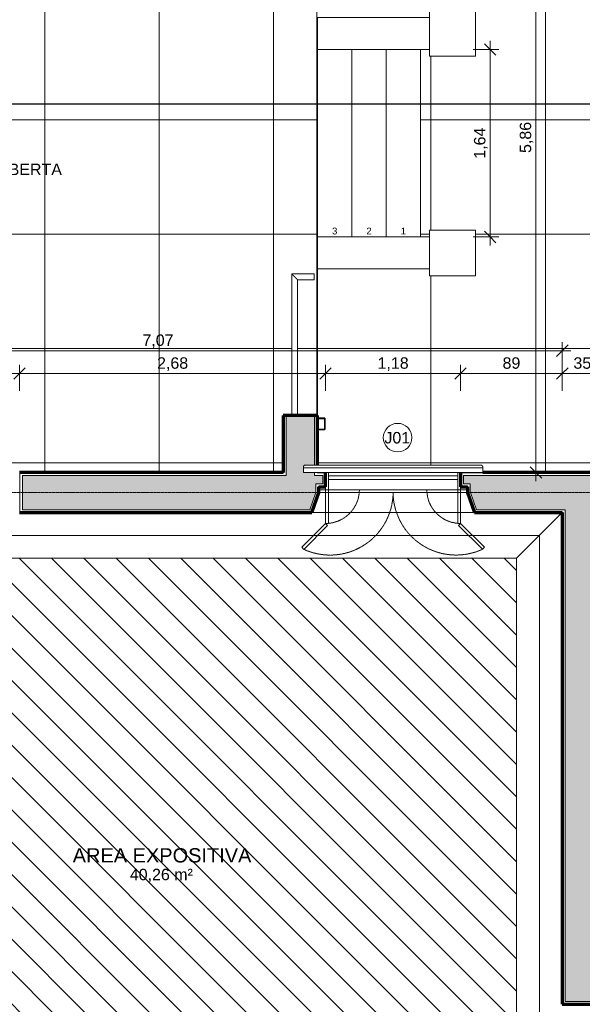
# Model space of a CAD drawing. Header units: millimetres. Extents: x -34717 to 7230, y -21919 to 4394.
# Tile 34 of 48: x -15365 to -10446, y -16603 to -7994. Entities that reach past the tile are written whole.
import ezdxf

# ---------------------------------------------------------------- set-up
doc = ezdxf.new("R2010")
doc.units = ezdxf.units.MM
doc.linetypes.add('_Tracejado pequeno', pattern=[2.25, 1.5, -0.75])
doc.linetypes.add('_Traço - ponto', pattern=[16, 12, -2, 0, -2])
for name, color, linetype, lineweight in [('A-ANNO-DIMS', 211, 'Continuous', 9), ('A-ANNO-DIMS-50', 211, 'Continuous', 9), ('A-AREA-IDEN', 2, 'Continuous', 9), ('A-FLOR', 192, 'Continuous', 18), ('A-FLOR-HRAL', 11, 'Continuous', 18), ('A-FLOR-PATT', 8, 'Continuous', 18), ('A-GENM', 13, 'Continuous', 18), ('A-GLAZ', 151, 'Continuous', 18), ('A-GLAZ-HDLN', 1, '_Tracejado pequeno', 18), ('A-GLAZ-IDEN', 152, 'Continuous', 9), ('A-WALL', 113, 'Continuous', 18), ('A-WALL-PATT', 111, 'Continuous', 70), ('G-ANNO-SYMB', 111, 'Continuous', 9), ('G-ANNO-TEXT', 231, 'Continuous', 9), ('S-GRID', 1, 'Continuous', 9), ('S-STRS', 31, 'Continuous', 18), ('S-STRS-ANNO', 31, 'Continuous', 18)]:
    doc.layers.add(name, color=color, linetype=linetype, lineweight=lineweight)
doc.styles.add('Arial', font='arial.ttf', dxfattribs={"height": 59.53125})
doc.styles.add('Arial_2', font='arial.ttf', dxfattribs={"height": 125})
doc.styles.add('Arial_4', font='arial.ttf', dxfattribs={"height": 100})
doc.dimstyles.new('Diagonal_-_2_0mm_Arial', dxfattribs={"dimscale": 304.8, "dimtxt": 102.02594, "dimasz": 0.328084, "dimexe": 0.246063, "dimexo": 0.0625, "dimgap": 0.024606, "dimtad": 1, "dimlfac": 0.001, "dimrnd": 0.01, "dimzin": 0, "dimdsep": 46, "dimtxsty": 'Arial_4', "dimblk1": 'OBLIQUE', "dimblk2": 'OBLIQUE', "dimsah": 1, "dimcen": 0.09, "dimdle": 0.246063, "dimadec": 0, "dimazin": 0, "dimtfac": 1, "dimtdec": 4, "dimtix": 1, "dimtmove": 0, "dimatfit": 3, "dimfxl": 0.492126, "dimfxlon": 1, "dimtvp": 1, "dimtolj": 1, "dimtzin": 0, "dimarcsym": 2})
doc.dimstyles.new('Diagonal_-_2_0mm_Arial_1', dxfattribs={"dimscale": 304.8, "dimtxt": 102.02594, "dimasz": 0.328084, "dimexe": 0.246063, "dimexo": 0.0625, "dimgap": 0.024606, "dimtad": 1, "dimdec": 0, "dimlfac": 0.1, "dimdsep": 46, "dimtxsty": 'Arial_4', "dimblk1": 'OBLIQUE', "dimblk2": 'OBLIQUE', "dimsah": 1, "dimcen": 0.09, "dimdle": 0.246063, "dimadec": 0, "dimazin": 0, "dimtfac": 1, "dimtdec": 4, "dimtix": 1, "dimtmove": 0, "dimatfit": 3, "dimfxl": 0.492126, "dimfxlon": 1, "dimtvp": 1, "dimtolj": 1, "dimtzin": 0, "dimarcsym": 2})

# ---------------------------------------------------------------- blocks, each defined once
blk = doc.blocks.new('Window_CV - Window_CV - 1 divisão-4329174-PLANTA TÉRREO - LAYOUT')
at = {"layer": 'A-GLAZ'}
for p, q in [((-780.9, 495.9), (-798.6, 478.2)), ((-798.6, 478.2), (-590, 269.6)), ((-572.3, 287.3), (-780.9, 495.9)), ((572.3, 288.1), (780.9, 496.7)), ((798.6, 479), (590, 270.4)), ((780.9, 496.7), (798.6, 479)), ((-590, 269.6), (-572.3, 287.3)), ((-590, 269.6), (-590, -25)), ((-565, 269.6), (-590, 269.6)), ((-565, -25), (-565, 269.6)), ((565, 270.4), (590, 270.4)), ((565, -25), (565, 270.4)), ((590, 270.4), (572.3, 288.1)), ((590, 270.4), (590, -25)), ((-650, -25), (-590, -25)), ((-590, -25), (-565, -25)), ((-590, -25), (-590, -50)), ((-590, -50), (-590, -25)), ((-590, -25), (-565, -25)), ((-565, -25), (-565, -115)), ((565, -25), (-565, -25)), ((590, -25), (565, -25)), ((565, -115), (565, -25)), ((565, -25), (590, -25)), ((590, -50), (590, -25)), ((590, -25), (650, -25)), ((590, -25), (590, -50)), ((-565, -115), (565, -115)), ((-565, -115), (-565, -145)), ((-565, -145), (-565, -175)), ((-565, -145), (565, -145)), ((565, -145), (565, -115)), ((565, -175), (565, -145))]:
    blk.add_line(p, q, dxfattribs=at)
at = {"layer": 'A-GLAZ-HDLN'}
for centre, radius, start, end in [((-550.7, -4.5), 550.8, 0.46541, 114.70456), ((551.4, -4.8), 551.5, 65.41013, 179.50367), ((-590, -25), 295, 0, 85.13859), ((590, -25), 295, 94.86141, 180)]:
    blk.add_arc(centre, radius, start, end, dxfattribs=at)
blk = doc.blocks.new('Railing - Railing-2916387-PLANTA TÉRREO - LAYOUT')
at = {"layer": 'A-FLOR-HRAL'}
for p, q in [((-12985.8, -10217.3), (-12985.8, -11448.9)), ((-12790.8, -10217.3), (-12985.8, -10217.3)), ((-12790.8, -10217.3), (-12790.8, -10267.3)), ((-12935.8, -11448.9), (-12935.8, -10267.3)), ((-12935.8, -10267.3), (-12790.8, -10267.3)), ((-12935.8, -11448.9), (-12985.8, -11448.9))]:
    blk.add_line(p, q, dxfattribs=at)
blk.add_open_spline([(-12935.8, -10267.3), (-12935.8, -10267.3), (-12936.2, -10266.9), (-12937.6, -10265.5), (-12939.1, -10264), (-12940.6, -10262.5), (-12942, -10261.1), (-12943.5, -10259.6), (-12945.5, -10257.6), (-12947.8, -10255.3), (-12949.7, -10253.4), (-12951.2, -10251.9), (-12952.8, -10250.4), (-12954.3, -10248.8), (-12955.9, -10247.2), (-12957.5, -10245.6), (-12959.2, -10243.9), (-12960.8, -10242.3), (-12962.4, -10240.7), (-12964.1, -10239.1), (-12965.7, -10237.4), (-12967.3, -10235.8), (-12968.8, -10234.3), (-12970.4, -10232.8), (-12971.9, -10231.3), (-12973.3, -10229.8), (-12974.7, -10228.4), (-12976.5, -10226.6), (-12978.1, -10225), (-12979.6, -10223.5), (-12981, -10222.1), (-12982.5, -10220.6), (-12984, -10219.2), (-12985.4, -10217.8), (-12985.8, -10217.3), (-12985.8, -10217.3)], degree=3, knots=[0, 0, 0, 0, 0.083333, 0.125, 0.166667, 0.208333, 0.229167, 0.25, 0.291667, 0.333333, 0.354167, 0.375, 0.395833, 0.416667, 0.4375, 0.458333, 0.479167, 0.5, 0.520833, 0.541667, 0.5625, 0.583333, 0.604167, 0.625, 0.645833, 0.666667, 0.6875, 0.708333, 0.75, 0.770833, 0.791667, 0.833333, 0.875, 0.916667, 1, 1, 1, 1], dxfattribs=at)
blk = doc.blocks.new('Generic Models 2 - Generic Models 2-3017803-PLANTA TÉRREO - LAYOUT')
at = {"layer": 'A-GENM'}
for p, q in [((-11381.2, -7913.5), (-11781.1, -7913.5)), ((-11781.1, -7913.5), (-11781.1, -8313.5)), ((-11781, -7913.5), (-11381.1, -7913.5)), ((-11381.2, -8313.5), (-11381.2, -7913.5)), ((-11381.1, -7913.5), (-11381.1, -8313.4)), ((-12761.1, -7973.4), (-11781.1, -7973.4)), ((-12761.1, -7973.4), (-12761.1, -8253.4)), ((-11781.1, -8253.4), (-12761.1, -8253.4)), ((-11781.1, -8313.5), (-11381.2, -8313.5)), ((-12761.1, -9893.5), (-11781.1, -9893.5)), ((-12761.1, -9893.5), (-12761.1, -10173.5)), ((-11381.2, -9833.5), (-11781.1, -9833.5)), ((-11781.1, -9833.5), (-11781.1, -10233.4)), ((-11381.2, -10233.4), (-11381.2, -9833.5)), ((-11381.1, -9833.5), (-11381.1, -10233.5)), ((-11781.1, -10173.5), (-12761.1, -10173.5)), ((-11781.1, -10233.4), (-11381.2, -10233.4)), ((-11381.1, -10233.5), (-11781, -10233.5))]:
    blk.add_line(p, q, dxfattribs=at)
blk = doc.blocks.new('ornamento esquadrias - ornamento esquadrias-4133635-PLANTA TÉRREO - LAYOUT')
at = {"layer": 'A-GENM'}
for p, q in [((3348.9, -6098.2), (3348.9, -4528.8)), ((3348.9, -4528.8), (3388.9, -4528.8)), ((3388.9, -4528.8), (3388.9, -6098.2)), ((3413.9, -6081.1), (3413.9, -4545.8)), ((3348.9, -6098.2), (3388.9, -6098.2))]:
    blk.add_line(p, q, dxfattribs=at)
for points, knots in [([(3388.9, -4528.8), (3391.1, -4528.8), (3394.4, -4529), (3398.5, -4529.7), (3401.4, -4530.4), (3404, -4531.3), (3406.4, -4532.4), (3408.1, -4533.5), (3409.3, -4534.5), (3410.6, -4535.8), (3411.6, -4537.2), (3412.4, -4538.6), (3412.8, -4539.5), (3413.3, -4540.8), (3413.6, -4542.4), (3413.9, -4544.5), (3413.9, -4546.2), (3413.8, -4547.4)], [0, 0, 0, 0, 0.142857, 0.214286, 0.285714, 0.357143, 0.428571, 0.5, 0.535714, 0.571429, 0.678571, 0.705357, 0.732143, 0.785714, 0.839286, 0.892857, 1, 1, 1, 1]), ([(3413.8, -6079.6), (3414, -6081.1), (3413.9, -6083.4), (3413.3, -6086.2), (3412.7, -6087.9), (3412, -6089.1), (3411.3, -6090.3), (3410.4, -6091.5), (3409.3, -6092.5), (3408.1, -6093.5), (3406.6, -6094.5), (3404.7, -6095.4), (3402.1, -6096.4), (3399.3, -6097.2), (3396.2, -6097.7), (3393, -6098.1), (3390.6, -6098.2), (3388.9, -6098.2)], [0, 0, 0, 0, 0.142857, 0.214286, 0.285714, 0.321429, 0.357143, 0.428571, 0.464286, 0.5, 0.571429, 0.625, 0.678571, 0.785714, 0.839286, 0.892857, 1, 1, 1, 1])]:
    blk.add_open_spline(points, degree=3, knots=knots, dxfattribs=at)
blk = doc.blocks.new('Generic Models 1 - Generic Models 24-4258923-PLANTA TÉRREO - LAYOUT')
at = {"layer": 'A-GENM', "lineweight": 35}
for p, q in [((-12696.1, -11478.3), (-12761.1, -11478.3)), ((-12761.1, -11478.3), (-12761.1, -11578.3)), ((-12759.1, -11576.3), (-12759.1, -11480.3)), ((-12759.1, -11480.3), (-12698.1, -11480.3)), ((-12698.1, -11480.3), (-12698.1, -11576.3)), ((-12696.1, -11578.3), (-12696.1, -11478.3)), ((-12761.1, -11578.3), (-12696.1, -11578.3)), ((-12698.1, -11576.3), (-12759.1, -11576.3))]:
    blk.add_line(p, q, dxfattribs=at)
blk = doc.blocks.new('DIMBLOCK17-PLANTA TÉRREO - LAYOUT')
at = {"layer": 'A-ANNO-DIMS-50'}
for p, q in [((-10851.3, -12028.5), (-10851.3, -6018.5)), ((-11001.3, -6093.5), (-10776.3, -6093.5)), ((-10851.3, -6093.5), (-11001.3, -6093.5)), ((-11001.3, -11953.5), (-10776.3, -11953.5)), ((-10851.3, -11953.5), (-11001.3, -11953.5))]:
    blk.add_line(p, q, dxfattribs=at)
at = {"layer": 'A-ANNO-DIMS-50', "lineweight": 18}
for p, q in [((-10851.3, -6093.5), (-10901.3, -6043.5)), ((-10851.3, -6093.5), (-10801.3, -6143.5)), ((-10851.3, -11953.5), (-10901.3, -11903.5)), ((-10851.3, -11953.5), (-10801.3, -12003.5))]:
    blk.add_line(p, q, dxfattribs=at)
at = {"layer": 'A-ANNO-DIMS-50', "color": 0, "insert": (-10993.3, -9159.2), "char_height": 100, "width": 325.653, "attachment_point": 1, "rotation": 90, "line_spacing_factor": 0.941778, "style": 'Arial_4'}
blk.add_mtext('5,86', dxfattribs=at)
blk = doc.blocks.new('_Oblique')
at = {"color": 0, "linetype": 'ByBlock', "lineweight": -2}
blk.add_line((-0.5, -0.5), (0.5, 0.5), dxfattribs=at)
blk = doc.blocks.new('DIMBLOCK18-PLANTA TÉRREO - LAYOUT')
at = {"layer": 'A-ANNO-DIMS-50'}
for p, q in [((-11251.3, -9968.5), (-11251.3, -8178.4)), ((-11401.3, -8253.4), (-11176.3, -8253.4)), ((-11251.3, -8253.4), (-11401.3, -8253.4)), ((-11401.3, -9893.5), (-11176.3, -9893.5)), ((-11251.3, -9893.5), (-11401.3, -9893.5))]:
    blk.add_line(p, q, dxfattribs=at)
at = {"layer": 'A-ANNO-DIMS-50', "lineweight": 18}
for p, q in [((-11251.3, -8253.4), (-11301.3, -8203.4)), ((-11251.3, -8253.4), (-11201.3, -8303.4)), ((-11251.3, -9893.5), (-11301.3, -9843.5)), ((-11251.3, -9893.5), (-11201.3, -9943.5))]:
    blk.add_line(p, q, dxfattribs=at)
at = {"layer": 'A-ANNO-DIMS-50', "color": 0, "insert": (-11393.3, -9209.2), "char_height": 100, "width": 325.653, "attachment_point": 1, "rotation": 90, "line_spacing_factor": 0.941778, "style": 'Arial_4'}
blk.add_mtext('1,64', dxfattribs=at)
blk = doc.blocks.new('TAG-Janela - Janela-240880-PLANTA TÉRREO - LAYOUT')
at = {"layer": 'A-GLAZ-IDEN'}
blk.add_circle((0, 0), 2.5, dxfattribs=at)
blk = doc.blocks.new('DIMBLOCK66-PLANTA TÉRREO - LAYOUT')
at = {"layer": 'A-ANNO-DIMS-50'}
for p, q in [((-17691.1, -11037.9), (-17691.1, -10812.9)), ((-10621.1, -11037.9), (-10621.1, -10812.9)), ((-17766.1, -10887.9), (-10546.1, -10887.9)), ((-17691.1, -10887.9), (-17691.1, -11037.9)), ((-10621.1, -10887.9), (-10621.1, -11037.9))]:
    blk.add_line(p, q, dxfattribs=at)
at = {"layer": 'A-ANNO-DIMS-50', "lineweight": 18}
for p, q in [((-17691.1, -10887.9), (-17641.1, -10837.9)), ((-10621.1, -10887.9), (-10571.1, -10837.9)), ((-17691.1, -10887.9), (-17741.1, -10937.9)), ((-10621.1, -10887.9), (-10671.1, -10937.9))]:
    blk.add_line(p, q, dxfattribs=at)
at = {"layer": 'A-ANNO-DIMS-50', "color": 0, "insert": (-14291.8, -10745.9), "char_height": 100, "width": 325.653, "attachment_point": 1, "line_spacing_factor": 0.941778, "style": 'Arial_4'}
blk.add_mtext('7,07', dxfattribs=at)
blk = doc.blocks.new('DIMBLOCK77-PLANTA TÉRREO - LAYOUT')
at = {"layer": 'A-ANNO-DIMS-50'}
for p, q in [((-16526.1, -11237.9), (-16526.1, -11012.9)), ((-15366.1, -11237.9), (-15366.1, -11012.9)), ((-16526.1, -11087.9), (-15366.1, -11087.9)), ((-16526.1, -11087.9), (-16526.1, -11237.9)), ((-15366.1, -11087.9), (-15366.1, -11237.9))]:
    blk.add_line(p, q, dxfattribs=at)
at = {"layer": 'A-ANNO-DIMS-50', "lineweight": 18}
for p, q in [((-16526.1, -11087.9), (-16576.1, -11137.9)), ((-16526.1, -11087.9), (-16476.1, -11037.9)), ((-15366.1, -11087.9), (-15416.1, -11137.9)), ((-15366.1, -11087.9), (-15316.1, -11037.9))]:
    blk.add_line(p, q, dxfattribs=at)
at = {"layer": 'A-ANNO-DIMS-50', "color": 0, "insert": (-16081.8, -10945.9), "char_height": 100, "width": 325.653, "attachment_point": 1, "line_spacing_factor": 0.941778, "style": 'Arial_4'}
blk.add_mtext('1,16', dxfattribs=at)
blk = doc.blocks.new('DIMBLOCK78-PLANTA TÉRREO - LAYOUT')
at = {"layer": 'A-ANNO-DIMS-50'}
for p, q in [((-15366.1, -11237.9), (-15366.1, -11012.9)), ((-12690.3, -11237.9), (-12690.3, -11012.9)), ((-15366.1, -11087.9), (-12690.3, -11087.9)), ((-15366.1, -11087.9), (-15366.1, -11237.9)), ((-12690.3, -11087.9), (-12690.3, -11237.9))]:
    blk.add_line(p, q, dxfattribs=at)
at = {"layer": 'A-ANNO-DIMS-50', "lineweight": 18}
for p, q in [((-15366.1, -11087.9), (-15416.1, -11137.9)), ((-15366.1, -11087.9), (-15316.1, -11037.9)), ((-12690.3, -11087.9), (-12740.3, -11137.9)), ((-12690.3, -11087.9), (-12640.3, -11037.9))]:
    blk.add_line(p, q, dxfattribs=at)
at = {"layer": 'A-ANNO-DIMS-50', "color": 0, "insert": (-14163.9, -10945.9), "char_height": 100, "width": 325.653, "attachment_point": 1, "line_spacing_factor": 0.941778, "style": 'Arial_4'}
blk.add_mtext('2,68', dxfattribs=at)
blk = doc.blocks.new('DIMBLOCK79-PLANTA TÉRREO - LAYOUT')
at = {"layer": 'A-ANNO-DIMS-50'}
for p, q in [((-12690.3, -11237.9), (-12690.3, -11012.9)), ((-11510.3, -11237.9), (-11510.3, -11012.9)), ((-12690.3, -11087.9), (-11510.3, -11087.9)), ((-12690.3, -11087.9), (-12690.3, -11237.9)), ((-11510.3, -11087.9), (-11510.3, -11237.9))]:
    blk.add_line(p, q, dxfattribs=at)
at = {"layer": 'A-ANNO-DIMS-50', "lineweight": 18}
for p, q in [((-12690.3, -11087.9), (-12740.3, -11137.9)), ((-12690.3, -11087.9), (-12640.3, -11037.9)), ((-11510.3, -11087.9), (-11560.3, -11137.9)), ((-11510.3, -11087.9), (-11460.3, -11037.9))]:
    blk.add_line(p, q, dxfattribs=at)
at = {"layer": 'A-ANNO-DIMS-50', "color": 0, "insert": (-12236, -10945.9), "char_height": 100, "width": 325.653, "attachment_point": 1, "line_spacing_factor": 0.941778, "style": 'Arial_4'}
blk.add_mtext('1,18', dxfattribs=at)
blk = doc.blocks.new('DIMBLOCK80-PLANTA TÉRREO - LAYOUT')
at = {"layer": 'A-ANNO-DIMS-50'}
for p, q in [((-11510.3, -11237.9), (-11510.3, -11012.9)), ((-10621.1, -11237.9), (-10621.1, -11012.9)), ((-11510.3, -11087.9), (-10621.1, -11087.9)), ((-11510.3, -11087.9), (-11510.3, -11237.9)), ((-10621.1, -11087.9), (-10621.1, -11237.9))]:
    blk.add_line(p, q, dxfattribs=at)
at = {"layer": 'A-ANNO-DIMS-50', "lineweight": 18}
for p, q in [((-11510.3, -11087.9), (-11560.3, -11137.9)), ((-11510.3, -11087.9), (-11460.3, -11037.9)), ((-10621.1, -11087.9), (-10671.1, -11137.9)), ((-10621.1, -11087.9), (-10571.1, -11037.9))]:
    blk.add_line(p, q, dxfattribs=at)
at = {"layer": 'A-ANNO-DIMS-50', "color": 0, "insert": (-11143.2, -10945.9), "char_height": 100, "width": 186.088, "attachment_point": 1, "line_spacing_factor": 0.941778, "style": 'Arial_4'}
blk.add_mtext('89', dxfattribs=at)
blk = doc.blocks.new('DIMBLOCK81-PLANTA TÉRREO - LAYOUT')
at = {"layer": 'A-ANNO-DIMS-50'}
for p, q in [((-10621.1, -11237.9), (-10621.1, -11012.9)), ((-10271.1, -11237.9), (-10271.1, -11012.9)), ((-10621.1, -11087.9), (-10271.1, -11087.9)), ((-10621.1, -11087.9), (-10621.1, -11237.9)), ((-10271.1, -11087.9), (-10271.1, -11237.9))]:
    blk.add_line(p, q, dxfattribs=at)
at = {"layer": 'A-ANNO-DIMS-50', "lineweight": 18}
for p, q in [((-10621.1, -11087.9), (-10671.1, -11137.9)), ((-10621.1, -11087.9), (-10571.1, -11037.9)), ((-10271.1, -11087.9), (-10321.1, -11137.9)), ((-10271.1, -11087.9), (-10221.1, -11037.9))]:
    blk.add_line(p, q, dxfattribs=at)
at = {"layer": 'A-ANNO-DIMS-50', "color": 0, "insert": (-10523.7, -10945.9), "char_height": 100, "width": 186.088, "attachment_point": 1, "line_spacing_factor": 0.941778, "style": 'Arial_4'}
blk.add_mtext('35', dxfattribs=at)

msp = doc.modelspace()

# ---------------------------------------------------------------- hatches: boundary and pattern name
at = {"layer": 'A-FLOR-PATT'}
h = msp.add_hatch(dxfattribs=at)
h.set_pattern_fill('FP_61', color=256, style=0, pattern_type=2)
h.set_pattern_definition([(0, (-16145.8, -8868.5), (0, 1000), []), (90, (-16145.8, -8868.5), (-1000, 6e-14), [])])
h.paths.add_polyline_path([(-16526.115, -11968.222), (-15366.115, -11963.675), (-15366.115, -11953.492), (-13061.115, -11953.492), (-13061.115, -11453.492), (-12768.45, -11453.492), (-12768.45, -6593.492), (-13061.115, -6593.492), (-13061.115, -6093.492), (-15321.115, -6093.492), (-15321.115, -6113.492), (-15376.115, -6113.492), (-15376.115, -6068.492), (-16506.115, -6068.492), (-16506.115, -6113.492), (-16561.115, -6113.492), (-16561.115, -6093.492), (-19145.802, -6093.492), (-19145.802, -6218.492), (-18945.802, -6218.492), (-18945.802, -6368.492), (-19145.802, -6368.492), (-19145.802, -8318.492), (-18945.802, -8318.492), (-18945.802, -8468.492), (-19145.802, -8468.492), (-19145.802, -11453.492), (-18846.115, -11453.492), (-18846.115, -11953.492), (-16526.115, -11953.492), (-16526.115, -11955.992)], flags=0)
h.paths.add_polyline_path([(-12950.196, -11448.937), (-12985.802, -11448.937), (-12985.802, -10217.324), (-12790.802, -10217.324), (-12790.802, -10267.324), (-12935.802, -10267.324), (-12935.802, -11448.937), (-12948.302, -11448.937)], flags=0)
h.paths.add_polyline_path([(-12978.48, -7948.441), (-12985.802, -7948.441), (-12985.802, -6605.985), (-12935.802, -6605.985), (-12935.802, -7898.441), (-12795.802, -7898.441), (-12795.802, -7948.441), (-12973.302, -7948.441)], flags=0)
h = msp.add_hatch(dxfattribs=at)
h.set_pattern_fill('FP_67', color=256, style=0, pattern_type=2)
h.set_pattern_definition([(180, (-9769.8, -11868.5), (-1e-13, -1000), []), (270, (-9769.8, -11868.5), (1000, 6e-14), [])])
h.paths.add_polyline_path([(-9274.501, -11953.492), (-9274.101, -11906.982), (-9272.888, -11901.008), (-9270.851, -11896.019), (-9268.021, -11892.291), (-9264.493, -11889.886), (-9260.401, -11888.698), (-9249.501, -11888.542), (-9139.808, -11888.542), (-9139.808, -11053.492), (-7839.808, -11053.492), (-7839.808, -11888.542), (-7719.215, -11888.698), (-7715.123, -11889.886), (-7711.595, -11892.291), (-7708.765, -11896.019), (-7706.727, -11901.008), (-7705.515, -11906.982), (-7705.115, -11913.492), (-7705.115, -11953.492), (-7336.197, -11953.492), (-7336.197, -11888.492), (-7236.197, -11888.492), (-7236.197, -11953.492), (-6829.796, -11953.492), (-6832.316, -11951.579), (-6834.721, -11948.051), (-6835.909, -11943.959), (-6836.065, -11939.444), (-6835.909, -10402.772), (-6834.721, -10398.68), (-6832.316, -10395.152), (-6828.588, -10392.322), (-6823.599, -10390.285), (-6817.625, -10389.073), (-6811.115, -10388.673), (-6771.115, -10388.673), (-6771.115, -9738.267), (-6836.115, -9738.267), (-6836.115, -9638.267), (-6771.115, -9638.267), (-6771.115, -8923.464), (-6817.625, -8923.064), (-6823.599, -8921.852), (-6829.629, -8919.024), (-6832.316, -8916.984), (-6834.721, -8913.457), (-6835.909, -8909.364), (-6836.065, -8904.85), (-6835.909, -7368.178), (-6834.721, -7364.086), (-6832.316, -7360.558), (-6828.588, -7357.728), (-6823.599, -7355.691), (-6817.625, -7354.478), (-6811.115, -7354.078), (-6771.115, -7354.078), (-6771.115, -6618.267), (-6836.115, -6618.267), (-6836.115, -6518.267), (-6771.115, -6518.267), (-6771.115, -6093.492), (-6811.115, -6093.492), (-6811.115, -6196.388), (-6961.115, -6196.388), (-6961.115, -6093.492), (-9885.286, -6093.492), (-9885.286, -6191.388), (-10035.286, -6191.388), (-10035.802, -6093.492), (-11296.955, -6093.492), (-11296.955, -6158.492), (-11396.955, -6158.492), (-11396.955, -6093.492), (-12761.115, -6093.492), (-12761.115, -6258.267), (-12696.115, -6258.267), (-12696.115, -6358.267), (-12761.115, -6358.267), (-12761.115, -7973.441), (-11781.115, -7973.441), (-11781.013, -7913.492), (-11381.115, -7913.492), (-11381.217, -8313.492), (-11781.115, -8313.492), (-11781.115, -8253.441), (-12761.115, -8253.441), (-12761.115, -8254.758), (-11861.115, -8254.758), (-11861.115, -9892.324), (-12761.115, -9892.324), (-12761.115, -9893.543), (-11781.115, -9893.543), (-11781.115, -9833.492), (-11381.115, -9833.543), (-11381.217, -10233.492), (-11781.115, -10233.441), (-11781.115, -10173.543), (-12761.115, -10173.543), (-12761.115, -11478.267), (-12696.115, -11478.267), (-12696.115, -11578.267), (-12761.115, -11578.267), (-12761.115, -11888.542), (-11329.693, -11888.698), (-11325.6, -11889.886), (-11322.073, -11892.291), (-11319.243, -11896.019), (-11317.205, -11901.008), (-11315.993, -11906.982), (-11315.593, -11913.492), (-11315.593, -11953.492), (-10321.115, -11953.492), (-10321.115, -11888.492), (-10221.115, -11888.492), (-10221.115, -11953.492), (-9459.571, -11953.492)], flags=0)
h.paths.add_polyline_path([(-7238.197, -11951.492), (-7238.197, -11890.492), (-7334.197, -11890.492), (-7334.197, -11951.492), (-7273.197, -11951.492)], flags=0)
h.paths.add_polyline_path([(-10319.115, -11951.492), (-10223.115, -11951.492), (-10223.115, -11890.492), (-10319.115, -11890.492), (-10319.115, -11932.285)], flags=0)
h.paths.add_polyline_path([(-12759.115, -11576.267), (-12698.115, -11576.267), (-12698.115, -11480.267), (-12759.115, -11480.267), (-12759.115, -11536.594)], flags=0)
h.paths.add_polyline_path([(-6832.316, -9736.267), (-6773.115, -9736.267), (-6773.115, -9640.267), (-6834.115, -9640.267), (-6834.115, -9736.267)], flags=0)
h.paths.add_polyline_path([(-6829.629, -6616.267), (-6773.115, -6616.267), (-6773.115, -6520.267), (-6834.115, -6520.267), (-6834.115, -6616.267), (-6832.316, -6616.267)], flags=0)
h.paths.add_polyline_path([(-12746.997, -6356.267), (-12698.115, -6356.267), (-12698.115, -6260.267), (-12759.115, -6260.267), (-12759.115, -6356.267)], flags=0)
h.paths.add_polyline_path([(-11333.955, -6156.492), (-11298.955, -6156.492), (-11298.955, -6095.492), (-11394.955, -6095.492), (-11394.955, -6156.492)], flags=0)
h = msp.add_hatch(dxfattribs=at)
h.set_pattern_fill('FP_46', color=256, style=0, pattern_type=2)
h.set_pattern_definition([(0, (0, -103.5), (0, 200), [])])
h.paths.add_polyline_path([(-12889.737, -12703.492), (-11021.115, -12703.492), (-10621.115, -12303.492), (-17691.115, -12303.492), (-17291.115, -12703.492), (-13386.312, -12703.492)], flags=0)
h = msp.add_hatch(dxfattribs=at)
h.set_pattern_fill('FP_53', color=256, style=0, pattern_type=2)
h.set_pattern_definition([(270, (3378.89, -25219.8), (200, 1e-14), [])])
h.paths.add_polyline_path([(-10621.115, -17998.492), (-10621.115, -12303.492), (-11021.115, -12703.492), (-11021.115, -17598.492), (-10663.615, -17955.992)], flags=0)
h = msp.add_hatch(dxfattribs=at)
h.set_pattern_fill('FP_47', color=256, style=0, pattern_type=2)
h.set_pattern_definition([(135, (-10480.01, -22402.98), (-141.4214, -141.4214), [])])
h.paths.add_polyline_path([(-17291.115, -17598.492), (-11021.115, -17598.492), (-11021.115, -12703.492), (-17291.115, -12703.492), (-17291.115, -17506.483)], flags=0)
at = {"layer": 'A-WALL-PATT'}
msp.add_hatch(color=256, dxfattribs=at).paths.add_polyline_path([(-13036.115, -11978.492), (-12786.115, -11978.492), (-12786.115, -11953.492), (-12884.979, -11953.492), (-12884.579, -11906.982), (-12883.366, -11901.008), (-12881.329, -11896.019), (-12878.499, -11892.291), (-12874.971, -11889.886), (-12870.879, -11888.698), (-12859.979, -11888.542), (-12786.115, -11888.542), (-12786.115, -11453.492), (-13036.115, -11453.492), (-13036.115, -11955.992)], flags=0)
h = msp.add_hatch(color=256, dxfattribs=at)
h.paths.add_polyline_path([(-15341.115, -12278.492), (-12911.115, -12278.492), (-12911.368, -11978.492), (-15341.115, -11978.492), (-15341.115, -12128.492)], flags=0)
h.paths.add_polyline_path([(-18664.364, -12278.492), (-16551.115, -12278.492), (-16551.115, -11978.492), (-18996.115, -11978.492), (-18996.115, -12278.492), (-18846.115, -12278.492)], flags=0)
h = msp.add_hatch(color=256, dxfattribs=at)
h.paths.add_polyline_path([(-6829.629, -12278.492), (-6746.115, -12278.492), (-6746.115, -11978.492), (-7814.808, -11978.492), (-7814.808, -12278.492), (-7487.115, -12278.492)], flags=0)
h.paths.add_polyline_path([(-11371.299, -12278.492), (-9164.808, -12278.492), (-9164.808, -11978.492), (-11485.286, -11978.492), (-11485.286, -12053.492), (-11425.286, -12053.492), (-11425.286, -12128.492), (-11423.799, -12128.492), (-11387.262, -12232.882)], flags=0)
h.paths.add_polyline_path([(-12911.115, -12278.492), (-12829.273, -12278.492), (-12776.773, -12128.492), (-12775.286, -12128.492), (-12775.286, -12053.492), (-12715.286, -12053.492), (-12715.286, -11978.492), (-12911.115, -11978.492), (-12911.115, -12163.137)], flags=0)
h = msp.add_hatch(color=256, dxfattribs=at)
h.paths.add_polyline_path([(-10596.115, -18023.492), (-10296.115, -18023.492), (-10296.115, -17978.492), (-10596.115, -17978.492), (-10596.115, -18000.992)], flags=0)
h.paths.add_polyline_path([(-10596.115, -16578.492), (-10296.115, -16578.492), (-10296.115, -12278.492), (-10596.115, -12278.492), (-10596.115, -16284.894)], flags=0)

# ---------------------------------------------------------------- linework, layer by layer
at = {"layer": 'A-FLOR'}
for p, q in [((-11021.115, -12703.492), (-10621.115, -12303.492)), ((-17291.115, -12703.492), (-11021.115, -12703.492)), ((-11021.115, -12703.492), (-11021.115, -17598.492))]:
    msp.add_line(p, q, dxfattribs=at)
at = {"layer": 'A-WALL'}
for p, q in [((-12768.45, -6593.492), (-12768.45, -11453.492)), ((-12761.115, -8253.441), (-12761.115, -9893.543)), ((-12761.115, -10173.543), (-12761.115, -11453.492)), ((-13058.615, -11955.992), (-13058.615, -11453.492)), ((-13036.115, -11978.492), (-13036.115, -11453.492)), ((-12786.115, -11888.542), (-12786.115, -11453.492)), ((-12763.615, -11888.542), (-12763.615, -11453.492)), ((-13058.615, -11955.992), (-15363.615, -11955.992)), ((-15363.615, -11955.992), (-15363.615, -12300.992)), ((-12786.115, -11953.492), (-12786.115, -11978.492)), ((-12763.615, -11953.492), (-12763.615, -11955.992)), ((-12692.786, -11955.992), (-12763.615, -11955.992)), ((-12692.786, -12075.992), (-12692.786, -11955.992)), ((-11507.786, -11955.992), (-11507.786, -12075.992)), ((-9142.308, -11955.992), (-11507.786, -11955.992)), ((-13036.115, -11978.492), (-15341.115, -11978.492)), ((-15341.115, -11978.492), (-15341.115, -12278.492)), ((-12715.286, -11978.492), (-12786.115, -11978.492)), ((-12775.286, -12053.492), (-12715.286, -12053.492)), ((-12775.286, -12128.492), (-12775.286, -12053.492)), ((-12715.286, -12053.492), (-12715.286, -11978.492)), ((-11485.286, -11978.492), (-11485.286, -12053.492)), ((-9164.808, -11978.492), (-11485.286, -11978.492)), ((-11485.286, -12053.492), (-11425.286, -12053.492)), ((-11425.286, -12053.492), (-11425.286, -12128.492)), ((-12829.273, -12278.492), (-12776.773, -12128.492)), ((-12813.31, -12300.992), (-12752.935, -12128.492)), ((-12775.286, -12128.492), (-12776.773, -12128.492)), ((-12752.786, -12075.992), (-12692.786, -12075.992)), ((-12752.786, -12128.492), (-12752.786, -12075.992)), ((-12750.286, -12128.492), (-11450.286, -12128.492)), ((-11507.786, -12075.992), (-11447.786, -12075.992)), ((-11447.786, -12075.992), (-11447.786, -12128.492)), ((-11447.637, -12128.492), (-11387.262, -12300.992)), ((-11423.799, -12128.492), (-11425.286, -12128.492)), ((-11423.799, -12128.492), (-11371.299, -12278.492)), ((-15363.615, -12300.992), (-12813.31, -12300.992)), ((-15341.115, -12278.492), (-12829.273, -12278.492)), ((-11389.036, -12303.492), (-12811.536, -12303.492)), ((-11387.262, -12300.992), (-10618.615, -12300.992)), ((-11371.299, -12278.492), (-10596.115, -12278.492)), ((-10618.615, -12300.992), (-10618.615, -16600.992)), ((-10596.115, -12278.492), (-10596.115, -16578.492)), ((-10618.615, -16600.992), (-9083.615, -16600.992)), ((-10596.115, -16578.492), (-9106.115, -16578.492))]:
    msp.add_line(p, q, dxfattribs=at)
at = {"layer": 'A-WALL', "lineweight": 70}
for p, q in [((-13061.115, -11453.492), (-13061.115, -11953.492)), ((-12761.115, -11453.492), (-13061.115, -11453.492)), ((-12761.115, -11888.542), (-12761.115, -11453.492)), ((-13061.115, -11953.492), (-15366.115, -11953.492)), ((-12690.286, -12078.492), (-12690.286, -11953.492)), ((-11510.286, -11953.492), (-11510.286, -12078.492)), ((-9274.501, -11953.492), (-11315.593, -11953.492)), ((-12811.536, -12303.492), (-12750.286, -12128.492)), ((-12750.286, -12128.492), (-12750.286, -12078.492)), ((-12750.286, -12078.492), (-12690.286, -12078.492)), ((-11510.286, -12078.492), (-11450.286, -12078.492)), ((-11450.286, -12078.492), (-11450.286, -12128.492)), ((-11450.286, -12128.492), (-11389.036, -12303.492)), ((-15366.115, -12303.492), (-12811.536, -12303.492)), ((-11389.036, -12303.492), (-10621.115, -12303.492)), ((-10621.115, -12303.492), (-10621.115, -16603.492)), ((-10621.115, -16603.492), (-9081.115, -16603.492))]:
    msp.add_line(p, q, dxfattribs=at)
at = {"layer": 'G-ANNO-SYMB', "lineweight": 25}
msp.add_line((6430.214, -8732.566), (-33917.121, -8732.566), dxfattribs=at)
at = {"layer": 'S-GRID', "linetype": '_Traço - ponto'}
msp.add_line((6504.181, -12128.492), (-33608.19, -12128.492), dxfattribs=at)
at = {"layer": 'S-STRS'}
for p, q in [((-12461.115, -8254.758), (-12761.115, -8254.758)), ((-12761.115, -8254.758), (-12761.115, -9892.324)), ((-12461.115, -9892.324), (-12461.115, -8254.758)), ((-12161.115, -8254.758), (-12461.115, -8254.758)), ((-11861.115, -8254.758), (-12161.115, -8254.758)), ((-12161.115, -9892.324), (-12161.115, -8254.758)), ((-11861.115, -9892.324), (-11861.115, -8254.758)), ((-12761.115, -9892.324), (-12461.115, -9892.324)), ((-12161.115, -9892.324), (-12461.115, -9892.324)), ((-11861.115, -9892.324), (-12161.115, -9892.324))]:
    msp.add_line(p, q, dxfattribs=at)
at = {"layer": 'S-STRS', "linetype": '_Tracejado pequeno'}
for p, q in [((-12461.115, -9892.324), (-12461.115, -8254.758)), ((-12161.115, -9892.324), (-12161.115, -8254.758)), ((-11861.115, -9892.324), (-11861.115, -8254.758))]:
    msp.add_line(p, q, dxfattribs=at)

# ---------------------------------------------------------------- block references
at = {"layer": 'A-FLOR-HRAL'}
msp.add_blockref('Railing - Railing-2916387-PLANTA TÉRREO - LAYOUT', (0, 0), dxfattribs=at)
at = {"layer": 'A-GENM'}
for name in ['Generic Models 1 - Generic Models 24-4258923-PLANTA TÉRREO - LAYOUT', 'Generic Models 2 - Generic Models 2-3017803-PLANTA TÉRREO - LAYOUT']:
    msp.add_blockref(name, (0, 0), dxfattribs=at)
at = {"layer": 'A-GENM', "rotation": 89.99999999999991}
msp.add_blockref('ornamento esquadrias - ornamento esquadrias-4133635-PLANTA TÉRREO - LAYOUT', (-17413.777, -15302.377), dxfattribs=at)
at = {"layer": 'A-GLAZ', "rotation": 180}
msp.add_blockref('Window_CV - Window_CV - 1 divisão-4329174-PLANTA TÉRREO - LAYOUT', (-12100.286, -12128.492), dxfattribs=at)
at = {"layer": 'A-GLAZ-IDEN', "xscale": 49.99999999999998, "yscale": 49.99999999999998, "zscale": 49.99999999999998}
msp.add_blockref('TAG-Janela - Janela-240880-PLANTA TÉRREO - LAYOUT', (-12061.115, -11648.492), dxfattribs=at)

# ---------------------------------------------------------------- texts
at = {"layer": 'A-AREA-IDEN', "attachment_point": 1}
for s, insert, char_height, width, style in [('AREA EXPOSITIVA', (-14901.46, -15238.39), 125, 1891.9825, 'Arial_2'), ('40,26 m²', (-14401.96, -15418.438), 100, 681.43437, 'Arial_4')]:
    msp.add_mtext(s, dxfattribs=dict(at, insert=insert, char_height=char_height, width=width, style=style))
at = {"layer": 'A-GLAZ-IDEN', "insert": (-12176.217, -11598.791), "char_height": 100, "width": 280.59062, "attachment_point": 1, "style": 'Arial_4'}
msp.add_mtext('J01', dxfattribs=at)
at = {"layer": 'G-ANNO-TEXT', "color": 7, "insert": (-16625.446, -9252.494), "char_height": 100, "width": 2012.23563, "attachment_point": 1, "style": 'Arial_4'}
msp.add_mtext('CIRCULAÇÃO COBERTA', dxfattribs=at)
at = {"layer": 'S-STRS-ANNO', "char_height": 59.531, "width": 54.94391, "attachment_point": 1, "line_spacing_factor": 0.941778, "style": 'Arial'}
for s, insert in [('3', (-12634.008, -9811.76)), ('2', (-12334.008, -9811.76)), ('1', (-12034.008, -9811.76))]:
    msp.add_mtext(s, dxfattribs=dict(at, insert=insert))

# ---------------------------------------------------------------- dimensions: what is measured, and where the dimension line sits
at = {"layer": 'A-ANNO-DIMS'}
for base, p1, p2, override, picture, middle in [((-10851.291, -6093.492), (-11001.291, -11953.492), (-11001.291, -6093.492), {"dimpost": '<>', "dimfxl": 5860}, 'DIMBLOCK17-PLANTA TÉRREO - LAYOUT', (-10909.849, -9023.492)), ((-11251.291, -8253.441), (-11401.291, -9893.543), (-11401.291, -8253.441), {"dimpost": '<>', "dimfxl": 1640.10178}, 'DIMBLOCK18-PLANTA TÉRREO - LAYOUT', (-11309.849, -9073.492))]:
    dim = msp.add_linear_dim(base=base, p1=p1, p2=p2, angle=90, dimstyle='Diagonal_-_2_0mm_Arial', override=override, dxfattribs=at)
    dim.commit()
    dim.dimension.update_dxf_attribs({"geometry": picture, "text_midpoint": middle})
for base, p1, p2, dimstyle, override, picture, middle in [((-10621.115, -10887.943), (-17691.115, -11037.943), (-10621.115, -11037.943), 'Diagonal_-_2_0mm_Arial', {"dimpost": '<>', "dimfxl": 7070}, 'DIMBLOCK66-PLANTA TÉRREO - LAYOUT', (-14156.115, -10829.385)), ((-15366.115, -11087.943), (-16526.115, -11237.943), (-15366.115, -11237.943), 'Diagonal_-_2_0mm_Arial', {"dimpost": '<>', "dimfxl": 1160}, 'DIMBLOCK77-PLANTA TÉRREO - LAYOUT', (-15946.115, -11029.385)), ((-12690.286, -11087.943), (-15366.115, -11237.943), (-12690.286, -11237.943), 'Diagonal_-_2_0mm_Arial', {"dimpost": '<>', "dimfxl": 2675.829066}, 'DIMBLOCK78-PLANTA TÉRREO - LAYOUT', (-14028.2, -11029.385)), ((-11510.286, -11087.943), (-12690.286, -11237.943), (-11510.286, -11237.943), 'Diagonal_-_2_0mm_Arial', {"dimpost": '<>', "dimfxl": 1180}, 'DIMBLOCK79-PLANTA TÉRREO - LAYOUT', (-12100.286, -11029.385)), ((-10621.115, -11087.943), (-11510.286, -11237.943), (-10621.115, -11237.943), 'Diagonal_-_2_0mm_Arial_1', {"dimpost": '<>', "dimfxl": 889.170934}, 'DIMBLOCK80-PLANTA TÉRREO - LAYOUT', (-11065.7, -11029.385)), ((-10271.115, -11087.943), (-10621.115, -11237.943), (-10271.115, -11237.943), 'Diagonal_-_2_0mm_Arial_1', {"dimpost": '<>', "dimfxl": 350}, 'DIMBLOCK81-PLANTA TÉRREO - LAYOUT', (-10446.115, -11029.351))]:
    dim = msp.add_linear_dim(base=base, p1=p1, p2=p2, dimstyle=dimstyle, override=override, dxfattribs=at)
    dim.commit()
    dim.dimension.update_dxf_attribs({"geometry": picture, "text_midpoint": middle})

doc.saveas('drawing.dxf')
